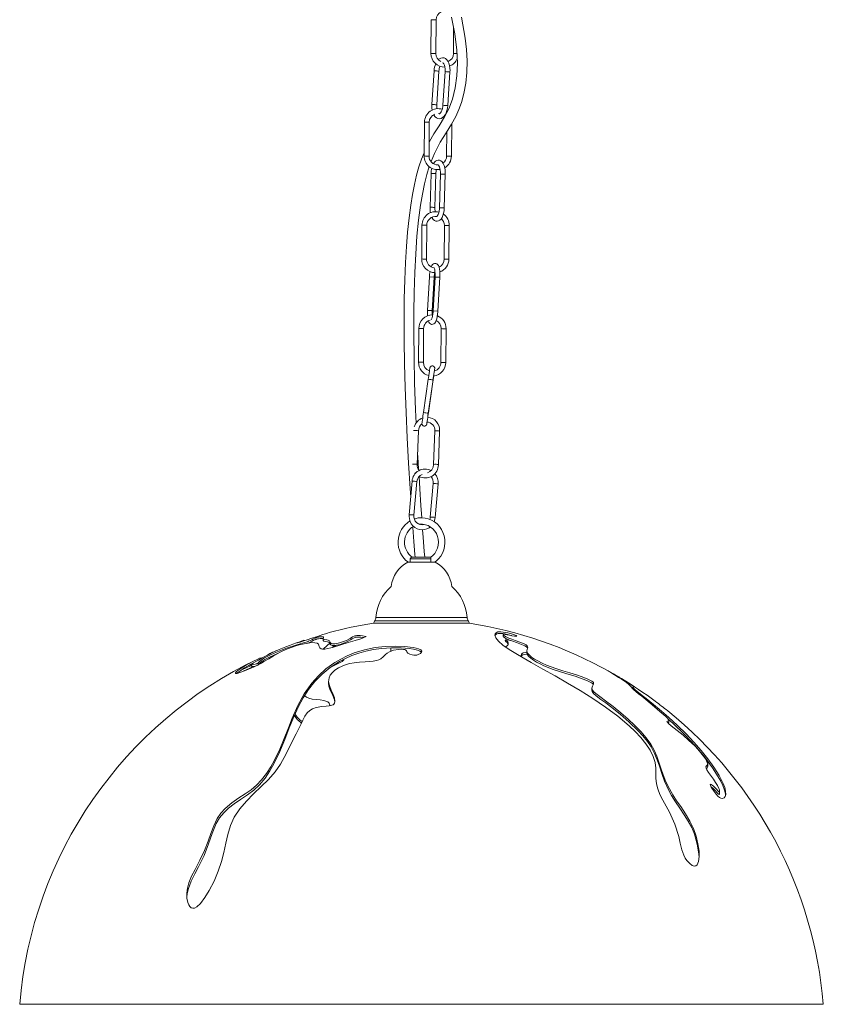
# Model space of a CAD drawing. Header units: millimetres. Extents: x -259 to 260, y -1523 to 328.
# Tile 1 of 3: x -240 to 260, y -1523 to -910. Entities that reach past the tile are written whole.
import ezdxf

# ---------------------------------------------------------------- set-up
doc = ezdxf.new("R2010")
doc.units = ezdxf.units.MM

msp = doc.modelspace()

# ---------------------------------------------------------------- linework, layer by layer
at = {"color": 7, "linetype": 'Continuous', "lineweight": 15}
for p, q in [((15.91, -910.33), (15.74, -931.32)), ((18.74, -931.35), (18.91, -910.35)), ((29.81, -915.59), (29.69, -931.48)), ((17.69, -942.09), (16.31, -963.05)), ((19.3, -963.27), (20.68, -942.29)), ((24.55, -942.64), (23.17, -963.59)), ((26.17, -963.79), (27.55, -942.83)), ((23.96, -970.24), (24.25, -970.55)), ((11.68, -974.08), (11.51, -995.08)), ((14.51, -995.1), (14.68, -974.11)), ((28.45, -995.24), (28.61, -974.97)), ((25.57, -979.86), (25.45, -995.24)), ((15.8, -1005.97), (15.18, -1027.08)), ((18.18, -1027.08), (18.8, -1006.06)), ((21.62, -1006.34), (21.01, -1027.33)), ((24.01, -1027.42), (24.62, -1006.43)), ((10.13, -1038.15), (9.96, -1059.15)), ((12.96, -1059.17), (13.13, -1038.18)), ((24.07, -1038.24), (23.9, -1059.31)), ((26.9, -1059.31), (27.07, -1038.27)), ((14.74, -1070.2), (13.55, -1091.17)), ((16.55, -1091.37), (17.74, -1070.37)), ((18.24, -1070.38), (17.05, -1091.35)), ((20.05, -1091.52), (21.24, -1070.55)), ((8.15, -1102.38), (7.99, -1123.38)), ((10.99, -1123.4), (11.15, -1102.41)), ((22.1, -1102.48), (21.93, -1123.54)), ((24.93, -1123.54), (25.1, -1102.5)), ((14.06, -1133.91), (11.08, -1154.69)), ((14.05, -1155.12), (17.03, -1134.33)), ((14.14, -1154.86), (17.12, -1134.04)), ((7.16, -1187.07), (7.93, -1166.05)), ((18.12, -1166.06), (17.36, -1186.98)), ((20.35, -1187.09), (21.12, -1166.17)), ((4, -1197.37), (2.13, -1218.24)), ((5.11, -1218.57), (6.99, -1197.64)), ((17.13, -1198.84), (15.26, -1219.71)), ((18.25, -1219.98), (20.12, -1199.11)), ((10.32, -1224.57), (10.29, -1224.14)), ((18.32, -1247.83), (1.35, -1247.83)), ((2.83, -1245.68), (2.83, -1247.83)), ((3.83, -1244.68), (15.82, -1244.68)), ((39.68, -1285.68), (-20.02, -1285.68)), ((38.86, -1284.14), (-19.2, -1284.14)), ((-63.24, -1296.66), (-63.24, -1296.34)), ((-51.44, -1295.32), (-51.44, -1296.37)), ((-27.9, -1295.38), (-24.58, -1293.94)), ((60.71, -1292.83), (60.71, -1293.88)), ((63.7, -1298.85), (63.7, -1297.8)), ((-9.15, -1301.04), (-9.16, -1303.14)), ((75.34, -1302.89), (75.34, -1303.98)), ((-90.59, -1308.05), (-90.59, -1307.33)), ((71.92, -1305.6), (71.92, -1306.7)), ((-95.29, -1310.8), (-96.64, -1311.49)), ((-95.87, -1311.37), (-95.87, -1312.49)), ((-47.99, -1321.72), (-47.99, -1322.9)), ((115.87, -1326.03), (115.87, -1327.23)), ((141.4, -1325.6), (141.4, -1326.54)), ((163.81, -1347.48), (163.81, -1346.14)), ((187.89, -1374.72), (187.89, -1373.25)), ((195.3, -1391.83), (195.3, -1390.15)), ((-240.17, -1522.73), (259.83, -1522.73))]:
    msp.add_line(p, q, dxfattribs=at)
at = {"color": 8, "linetype": 'Continuous', "lineweight": 15}
for p, q in [((17.74, -1070.37), (14.74, -1070.2)), ((21.24, -1070.55), (18.24, -1070.38)), ((20.05, -1091.52), (17.05, -1091.35)), ((15.68, -1245.68), (2.83, -1245.68)), ((38.24, -1282.08), (-18.58, -1282.08))]:
    msp.add_line(p, q, dxfattribs=at)
at = {"color": 7, "linetype": 'Continuous', "lineweight": 15, "flags": 128}
for points in [[(28.49, -908.73), (30.49, -919.09), (31.77, -929.2), (32.19, -937.34), (31.91, -945.18), (30.87, -952.74), (29.07, -959.74), (26.75, -965.73), (24.11, -970.82), (20.76, -976.26), (17.6, -981.31), (14.88, -986.03), (14.58, -986.64)], [(15.75, -998.59), (17.84, -993.48), (21.45, -986.58), (25.08, -980.64), (28.44, -975.28), (31.12, -970.49), (33.1, -966.17), (34.73, -961.73), (36.24, -956.3), (37.44, -949.81), (38.06, -943.22), (38.16, -935.99), (37.76, -928.81), (36.96, -921.72), (34.65, -908.78)], [(27.55, -942.83), (27.58, -941.98), (27.51, -940.38), (27.28, -938.84), (26.86, -937.43), (26.27, -936.16), (25.56, -935.2), (24.75, -934.52), (23.87, -934.11), (22.82, -933.98), (21.84, -934.16), (20.95, -934.62), (20.3, -935.18)], [(23.07, -937.01), (23.12, -937.03), (23.38, -937.27), (23.75, -937.8), (24.09, -938.59), (24.37, -939.61), (24.54, -940.81), (24.58, -942.11), (24.55, -942.64)], [(17.43, -969.39), (17.58, -969.72), (18.29, -970.68), (19.1, -971.36), (19.99, -971.77), (21.04, -971.9), (22.02, -971.72), (22.9, -971.26), (23.72, -970.55), (24.48, -969.57), (25.13, -968.32), (25.64, -966.89), (25.99, -965.34), (26.17, -963.79)], [(23.17, -963.59), (23.11, -964.28), (22.88, -965.57), (22.54, -966.73), (22.11, -967.68), (21.66, -968.36), (21.26, -968.75), (21, -968.89), (20.89, -968.91), (20.74, -968.85), (20.48, -968.62)], [(25.71, -967.74), (25.58, -967.61), (25.42, -967.5)], [(11.53, -993.04), (9.84, -997.09), (8.22, -1001.87), (6.74, -1007.13), (5.41, -1012.86), (4.22, -1019.03), (3.14, -1025.78), (2.13, -1033.59), (1.2, -1042.56), (0.49, -1051.44), (-0.1, -1061.29), (-0.56, -1072.13), (-0.86, -1083.94), (-1, -1096.71), (-0.96, -1110.12), (-0.75, -1124.32), (-0.36, -1139.19), (0.2, -1154.6), (0.92, -1170.35), (1.77, -1186.21), (2.73, -1201.91), (3.1, -1207.37)], [(24.62, -1006.43), (24.63, -1005.58), (24.53, -1004), (24.29, -1002.49), (23.91, -1001.1), (23.37, -999.86), (22.63, -998.81), (21.89, -998.17), (21.08, -997.8), (20.2, -997.7), (19.31, -997.9), (18.54, -998.34), (17.84, -999.01), (17.26, -999.88)], [(6.51, -1161.25), (6.14, -1152.98), (5.56, -1136.28), (5.18, -1120.49), (5.01, -1105.8), (5.03, -1092.31), (5.22, -1080.08), (5.61, -1067.6), (6.21, -1055.94), (7.01, -1045.04), (8.01, -1034.97), (9.21, -1025.76), (10.36, -1018.77), (11.65, -1012.42), (13.08, -1006.62), (14.62, -1001.71)], [(20.28, -1000.69), (20.26, -1000.69), (20.41, -1000.82), (20.69, -1001.22), (21, -1001.89), (21.29, -1002.82), (21.5, -1003.96), (21.62, -1005.24), (21.62, -1006.34)], [(16.32, -1033.25), (16.44, -1033.52), (17.17, -1034.58), (17.91, -1035.22), (18.73, -1035.59), (19.6, -1035.68), (20.5, -1035.49), (21.27, -1035.05), (21.97, -1034.37), (22.61, -1033.42), (23.16, -1032.18), (23.58, -1030.75), (23.86, -1029.22), (23.99, -1027.71), (24.01, -1027.42)], [(21.01, -1027.33), (20.97, -1028.03), (20.81, -1029.35), (20.55, -1030.53), (20.21, -1031.5), (19.84, -1032.2), (19.54, -1032.59), (19.4, -1032.7), (19.4, -1032.7)], [(21.24, -1070.55), (21.27, -1069.74), (21.28, -1068.2), (21.19, -1066.75), (21.02, -1065.42), (20.75, -1064.25), (20.32, -1063.2), (19.89, -1062.59), (19.34, -1062.15), (18.65, -1061.91), (17.85, -1061.96), (17.22, -1062.25), (16.73, -1062.68), (16.29, -1063.3), (15.92, -1064.09)], [(17.69, -1064.63), (17.68, -1064.62), (17.77, -1064.81), (17.92, -1065.26), (18.08, -1066), (18.2, -1067), (18.28, -1068.22), (18.28, -1069.57), (18.24, -1070.38)], [(14.09, -1097.58), (14.47, -1098.53), (14.9, -1099.13), (15.45, -1099.57), (16.14, -1099.81), (16.94, -1099.76), (17.57, -1099.47), (18.06, -1099.04), (18.51, -1098.42), (18.96, -1097.44), (19.33, -1096.3), (19.65, -1094.91), (19.88, -1093.42), (20.02, -1091.96), (20.05, -1091.52)], [(17.05, -1091.35), (17, -1092.08), (16.85, -1093.44), (16.63, -1094.69), (16.37, -1095.74), (16.11, -1096.52), (15.91, -1096.91), (15.82, -1097.04), (15.83, -1097.04)], [(17.87, -1128.74), (17.92, -1128.41), (18.01, -1127.73), (18.06, -1127.32), (18.08, -1127.16), (18.08, -1127.11), (18.08, -1127.03), (18.07, -1126.86), (18, -1126.56), (17.79, -1126.16), (17.38, -1125.77), (16.88, -1125.58), (16.29, -1125.58), (15.87, -1125.73), (15.57, -1125.95), (15.36, -1126.18), (15.23, -1126.41), (15.16, -1126.58), (15.13, -1126.66), (15.12, -1126.71), (15.11, -1126.75), (15.1, -1126.8), (15.08, -1126.92), (15.02, -1127.34), (14.91, -1128.06), (14.76, -1129.04), (14.59, -1130.22), (14.4, -1131.56), (14.19, -1133), (14.06, -1133.91), (14.06, -1133.91)], [(17.03, -1134.33), (17.14, -1133.57), (17.35, -1132.13), (17.54, -1130.78), (17.72, -1129.58), (17.86, -1128.6), (17.97, -1127.87), (18.04, -1127.43), (18.05, -1127.35), (18.05, -1127.35)], [(17.12, -1134.04), (17.23, -1133.28), (17.43, -1131.85)], [(11.08, -1154.69), (10.97, -1155.46), (10.76, -1156.89), (10.58, -1158.21), (10.41, -1159.38), (10.28, -1160.32), (10.19, -1161.01), (10.13, -1161.42), (10.12, -1161.57), (10.12, -1161.63), (10.11, -1161.71), (10.13, -1161.87), (10.2, -1162.17), (10.41, -1162.58), (10.82, -1162.96), (11.32, -1163.16), (11.9, -1163.16), (12.33, -1163.01), (12.63, -1162.79), (12.84, -1162.55), (12.97, -1162.33), (13.04, -1162.16), (13.07, -1162.07), (13.08, -1162.03), (13.09, -1161.99), (13.1, -1161.94), (13.12, -1161.81), (13.18, -1161.4), (13.29, -1160.67), (13.3, -1160.61)], [(13.11, -1161.81), (13.11, -1161.81), (13.11, -1161.77), (13.15, -1161.53), (13.22, -1160.97), (13.34, -1160.12), (13.49, -1159.03), (13.67, -1157.76), (13.87, -1156.36), (14.05, -1155.12)], [(13.74, -1157.63), (13.8, -1157.18), (14.01, -1155.74), (14.14, -1154.83)], [(8.03, -1190.18), (7.75, -1185.7), (7.43, -1179.7)], [(5.71, -1192.09), (5.84, -1192.3), (6.05, -1192.54)], [(10, -1220.11), (9.46, -1212.51), (8.77, -1202.21), (8.29, -1194.45)], [(2.13, -1218.24), (2.09, -1219.17), (2.27, -1220.81), (2.74, -1222.38), (3.49, -1223.83), (4.5, -1225.11), (5.72, -1226.16), (7.11, -1226.94), (8.61, -1227.43), (10.16, -1227.61), (11.72, -1227.47), (13.22, -1227.02), (14.6, -1226.28), (15.26, -1225.73)], [(18.01, -1247.81), (18.92, -1247.15), (20.45, -1245.66), (21.77, -1243.96), (22.84, -1242.08), (23.64, -1240.05), (24.15, -1237.92), (24.36, -1235.74), (24.27, -1233.55), (23.88, -1231.39), (23.19, -1229.31), (22.23, -1227.36), (21, -1225.57), (19.54, -1223.99), (17.88, -1222.64), (16.04, -1221.56), (14.08, -1220.77), (12.04, -1220.28), (9.95, -1220.11), (7.85, -1220.25), (5.8, -1220.7), (5.4, -1220.86)], [(8.45, -1224.23), (8.74, -1224.17), (10.51, -1224.13), (12.26, -1224.41), (13.94, -1225), (15.51, -1225.87), (16.92, -1227.02), (18.12, -1228.39), (19.09, -1229.96), (19.8, -1231.68), (20.23, -1233.5), (20.37, -1235.37), (20.21, -1237.23), (19.76, -1239.04), (19.03, -1240.75), (18.05, -1242.29), (16.84, -1243.65), (15.55, -1244.68)], [(15.26, -1219.71), (15.17, -1220.32), (14.92, -1221.11)], [(17.63, -1222.5), (18.08, -1221.07), (18.25, -1219.98)], [(4.39, -1225.76), (4.43, -1226.25), (5.08, -1234.92), (5.72, -1243.02), (5.85, -1244.68)], [(11.87, -1244.68), (11.58, -1241.04), (10.88, -1232.08), (10.54, -1227.57)], [(15.56, -1244.69), (15.55, -1244.69), (15.61, -1244.83), (15.68, -1245.05), (15.71, -1245.34), (15.68, -1245.68)], [(-61.34, -1296.05), (-58.33, -1295.07), (-54.89, -1293.93), (-51.5, -1292.81), (-49.92, -1292.29), (-48.64, -1291.88), (-47.65, -1291.57), (-47.69, -1291.58)], [(179.46, -1436.73), (180.54, -1436.57), (181.33, -1435.91), (182.18, -1434), (182.59, -1430.87), (182.49, -1427.46), (181.86, -1422.86), (180.71, -1418.14), (179.06, -1413.39), (176.87, -1408.76), (174.15, -1404.21), (171.13, -1399.78), (168.56, -1396.12), (166.15, -1392.43), (164.05, -1388.77), (161.93, -1384.29), (160.19, -1379.97), (158.73, -1375.84), (157.47, -1372.03), (156.17, -1368.3), (154.6, -1364.58), (152.54, -1360.83), (149.69, -1356.89), (146.21, -1352.99), (142.35, -1349.17), (138.36, -1345.48), (133.84, -1341.46), (129.18, -1337.57), (124.27, -1333.88), (121.61, -1332), (119.07, -1330.12), (117.25, -1328.54), (116.28, -1327.37), (115.87, -1326.17), (115.95, -1325.42), (116.2, -1324.78), (116.83, -1323.61), (116.92, -1323.18), (116.77, -1322.64), (116.44, -1322.25), (115.91, -1321.83), (115.06, -1321.3), (113.33, -1320.46), (109.82, -1319.06), (106.33, -1317.89), (102.13, -1316.58), (97.86, -1315.3), (93.5, -1313.92), (90.57, -1312.89), (87.66, -1311.76), (84.83, -1310.52), (82.21, -1309.2), (80.1, -1307.97), (78.31, -1306.74), (76.97, -1305.62), (76.01, -1304.58), (75.48, -1303.64), (75.34, -1302.81), (75.5, -1302.01), (75.77, -1301.28), (75.97, -1300.55), (75.65, -1299.73), (74.94, -1299.14), (73.66, -1298.47), (70.97, -1297.41), (68.09, -1296.39), (66.05, -1295.67), (64.17, -1294.95), (62.08, -1293.97), (60.91, -1293.16), (60.71, -1292.82), (60.91, -1292.65), (61.28, -1292.61), (61.89, -1292.67), (63.17, -1292.9), (64.65, -1293.2), (66.05, -1293.46), (67.79, -1293.7), (68.78, -1293.75), (69.07, -1293.69), (69.01, -1293.56), (68.63, -1293.35), (67.72, -1292.99), (65.8, -1292.37), (63.52, -1291.74), (62.03, -1291.41), (60.72, -1291.18), (59.19, -1291.03), (58.14, -1291.04), (57.37, -1291.15), (56.26, -1291.59), (55.67, -1292.26), (55.49, -1293.11), (56.03, -1294.79), (57.69, -1296.86), (60.52, -1299.3), (64.36, -1301.99), (68.49, -1304.58), (73.12, -1307.29), (78.08, -1310.1), (85.39, -1314.18), (92.98, -1318.44), (100.72, -1322.89), (108.48, -1327.53), (116.46, -1332.55), (124.32, -1337.86), (131.89, -1343.5), (139.03, -1349.53), (142.81, -1353.13), (146.31, -1356.86), (149.43, -1360.68), (152.09, -1364.63), (154.07, -1368.54), (155.2, -1372.27), (155.61, -1375.79), (155.65, -1378.91), (155.73, -1382.13), (156.11, -1385.59), (156.87, -1388.79), (158.14, -1392.19), (159.95, -1395.83), (162.03, -1399.53), (164.11, -1403.27), (167.55, -1410.79), (169.88, -1418.39), (170.8, -1422.51), (171.88, -1426.72), (173.06, -1430.06), (173.91, -1431.74), (174.95, -1433.33), (176.71, -1435.25), (178.25, -1436.32), (179.46, -1436.73)], [(55.67, -1293.67), (55.74, -1293.23), (56.71, -1292.4), (57.57, -1292.14), (58.87, -1292.05), (60.4, -1292.17), (61.77, -1292.39), (63.39, -1292.75), (64.88, -1293.14), (65.74, -1293.4)], [(-104.78, -1317), (-102.65, -1316.22), (-100.32, -1315.34), (-97.77, -1314.33), (-94.65, -1312.97), (-93.02, -1312.19), (-91.41, -1311.38), (-89.76, -1310.48), (-88.24, -1309.61), (-85.24, -1307.8), (-82.48, -1306.13), (-79.64, -1304.51), (-78.09, -1303.69), (-76.38, -1302.87), (-73.55, -1301.67), (-70.61, -1300.58), (-68.36, -1299.85), (-66.22, -1299.24), (-63.27, -1298.52), (-60.66, -1298.04), (-58.33, -1297.8), (-56.47, -1297.81), (-55.12, -1298.14), (-54.34, -1298.74), (-53.79, -1300.2), (-53.5, -1301.01), (-52.62, -1301.68), (-51.68, -1301.84), (-50.25, -1301.77), (-48.4, -1301.44), (-46.61, -1301.01), (-44.84, -1300.52), (-40.3, -1299.18), (-35.88, -1297.8), (-31.54, -1296.46), (-27.9, -1295.38)], [(-24.58, -1293.94), (-26.95, -1293.5), (-28.27, -1293.35), (-29.84, -1293.31), (-30.45, -1293.35), (-31.12, -1293.45), (-31.61, -1293.57), (-32.13, -1293.74), (-33.03, -1294.18), (-34.55, -1295.15), (-36.37, -1296.18), (-38.61, -1297.09), (-41.26, -1297.92), (-42.9, -1298.32), (-44.11, -1298.53), (-44.98, -1298.6), (-45.64, -1298.55), (-46.37, -1298.3), (-46.78, -1297.91), (-47.02, -1297.48), (-47.51, -1296.69), (-48.14, -1296.3), (-49.12, -1296.05), (-50.64, -1295.81), (-51.2, -1295.63), (-51.44, -1295.38), (-51.22, -1294.67), (-51.19, -1294.37), (-51.41, -1294.17), (-52.75, -1294.09), (-53.84, -1294.23), (-54.34, -1294.32), (-54.96, -1294.46), (-55.31, -1294.56), (-55.69, -1294.67), (-55.99, -1294.77), (-56.41, -1294.93), (-57.32, -1295.34), (-58.49, -1295.95), (-59.42, -1296.44), (-60.43, -1296.91), (-61.09, -1297.18), (-61.87, -1297.46), (-62.9, -1297.78), (-64.26, -1298.17), (-65.56, -1298.52), (-69.04, -1299.5), (-72.83, -1300.74), (-75.76, -1301.82), (-78.82, -1303.04), (-81.74, -1304.3), (-84.6, -1305.63), (-86.25, -1306.46), (-87.77, -1307.27), (-89.01, -1308.01), (-90, -1308.68), (-90.96, -1309.55), (-91.34, -1309.96), (-91.89, -1310.46), (-92.1, -1310.6), (-92.26, -1310.69), (-92.44, -1310.78), (-92.66, -1310.88), (-92.99, -1311), (-93.76, -1311.24), (-94.66, -1311.43), (-95.35, -1311.51), (-95.87, -1311.41), (-95.62, -1311.04), (-94.75, -1310.42), (-93.32, -1309.55), (-91.63, -1308.6), (-89.2, -1307.3), (-86.87, -1306.08), (-84.7, -1304.96), (-82.83, -1304.01), (-81.17, -1303.17), (-80.78, -1302.97), (-80.64, -1302.89), (-80.96, -1303.02)], [(-63.3, -1296.34), (-63.28, -1296.32), (-63.81, -1296.49), (-64.99, -1296.92), (-66.35, -1297.46), (-67.19, -1297.82), (-67.26, -1297.89), (-67.08, -1297.86), (-66.67, -1297.74), (-65.66, -1297.44), (-63.36, -1296.7), (-61.34, -1296.05)], [(-60.59, -1298.04), (-59.95, -1297.75), (-58.96, -1297.26), (-58.14, -1296.82), (-57.47, -1296.47), (-56.69, -1296.1), (-56.34, -1295.95), (-55.92, -1295.8), (-55.61, -1295.69), (-55.28, -1295.6), (-54.84, -1295.49), (-54.15, -1295.33), (-53.3, -1295.2), (-52.62, -1295.13), (-51.74, -1295.14), (-51.39, -1295.26)], [(-51.42, -1296.37), (-51.44, -1296.44), (-50.87, -1296.81), (-49.78, -1297), (-48.63, -1297.21), (-47.77, -1297.56), (-47.27, -1298.06), (-46.97, -1298.65), (-46.53, -1299.24), (-45.82, -1299.59), (-45.14, -1299.66), (-44.17, -1299.61), (-42.95, -1299.4), (-40.87, -1298.87), (-37.99, -1297.92), (-35.71, -1296.89), (-34.41, -1296.12), (-33.26, -1295.37), (-32.52, -1294.96), (-31.99, -1294.74), (-31.5, -1294.58), (-30.94, -1294.46), (-30.32, -1294.39), (-29.34, -1294.35), (-27.85, -1294.43), (-26.51, -1294.61), (-26.24, -1294.66)], [(-47.23, -1298.14), (-48.76, -1299.53), (-51.4, -1301.83)], [(60.76, -1293.88), (60.94, -1294.23), (62.29, -1295.13), (63.36, -1295.65), (64.65, -1296.19), (66.72, -1296.96), (68.93, -1297.75), (72.06, -1298.88), (74.06, -1299.72), (75.12, -1300.33), (75.78, -1300.99), (75.82, -1301.12)], [(65.47, -1296.5), (64.21, -1296.24), (62.91, -1296.07), (62.37, -1296.07), (62.07, -1296.15), (61.99, -1296.41), (62.4, -1297.02), (63.04, -1297.7), (63.54, -1298.37), (63.69, -1298.99), (63.31, -1299.58), (62.58, -1300.09), (62.08, -1300.39)], [(-134.27, -1461.98), (-133.45, -1462.7), (-132.39, -1463.02), (-131.36, -1462.86), (-129.99, -1462.12), (-127.77, -1460.04), (-124.87, -1456.2), (-122.35, -1452.05), (-119.25, -1446.1), (-116.61, -1440.01), (-114.53, -1433.9), (-113.12, -1428.23), (-111.97, -1422.6), (-110.75, -1417.04), (-109.1, -1411.61), (-106.67, -1406.32), (-103.24, -1401.18), (-99.13, -1396.37), (-94.61, -1391.79), (-89.94, -1387.34), (-85.37, -1382.92), (-81.2, -1378.21), (-77.85, -1373.3), (-74.36, -1366.86), (-71.25, -1360.58), (-68.11, -1354.49), (-64.98, -1348.36), (-63.9, -1345.94), (-62.7, -1343.56), (-61.27, -1341.46), (-59.65, -1339.89), (-58.06, -1338.95), (-55.75, -1338.17), (-52.11, -1337.57), (-49.48, -1337.31), (-47.69, -1337.11), (-45.87, -1336.71), (-45.18, -1336.38), (-44.65, -1335.96), (-44.24, -1335.35), (-44, -1334.21), (-44.34, -1332.06), (-45.12, -1330.08), (-46.4, -1327.25), (-47.5, -1324.49), (-47.97, -1322.1), (-47.66, -1319.63), (-46.93, -1318.05), (-45.74, -1316.47), (-44.04, -1314.93), (-41.87, -1313.5), (-39.62, -1312.38), (-37.12, -1311.43), (-34.67, -1310.74), (-32.15, -1310.26), (-28.71, -1309.87), (-25.28, -1309.64), (-22.77, -1309.49), (-20.23, -1309.25), (-18.19, -1308.88), (-16.72, -1308.41), (-15.57, -1307.8), (-13.99, -1306.53), (-12.65, -1305.26), (-11.47, -1304.32), (-10.01, -1303.46), (-7.54, -1302.55), (-4.58, -1302.01), (-2.6, -1301.88), (-1.34, -1301.95), (-0.55, -1302.1), (0.02, -1302.37), (0.42, -1302.93), (0.72, -1303.59), (1.26, -1304.23), (2.61, -1305.01), (4.05, -1305.47), (5.09, -1305.62), (5.98, -1305.64), (6.85, -1305.53), (7.85, -1305.24), (9.12, -1304.56), (9.92, -1303.73), (10.01, -1303.01), (9.47, -1302.34), (8.06, -1301.62), (6.47, -1301.14), (4.69, -1300.76), (-0.81, -1300.11), (-6.6, -1299.92), (-12.79, -1300.16), (-18.98, -1300.88), (-25.68, -1302.27), (-31.98, -1304.2), (-36.38, -1305.98), (-40.45, -1307.98), (-44.16, -1310.17), (-49.6, -1314.1), (-54.28, -1318.38), (-58.3, -1322.92), (-63.1, -1329.72), (-67.1, -1336.98), (-70.55, -1344.67), (-73, -1350.85), (-75.52, -1357.32), (-78.33, -1364.03), (-81.67, -1370.96), (-83.94, -1375.06), (-86.6, -1379.16), (-89.72, -1383.18), (-92.78, -1386.39), (-96.24, -1389.33), (-99.95, -1391.89), (-103.75, -1394.3), (-108.22, -1397.34), (-112.34, -1400.85), (-115.02, -1403.91), (-117.2, -1407.24), (-119.39, -1411.83), (-121.17, -1416.52), (-122.86, -1421.27), (-125.25, -1427.13), (-128.04, -1432.99), (-131.08, -1438.82), (-133.21, -1442.98), (-134.98, -1447.26), (-135.85, -1450.43), (-136.24, -1453.59), (-136.11, -1456.65), (-135.5, -1459.51), (-134.98, -1460.83), (-134.27, -1461.98)], [(-136.14, -1455.94), (-135.98, -1453.97), (-135.22, -1450.72), (-133.46, -1446.14), (-131.26, -1441.67), (-128.92, -1437.27), (-125.49, -1430.08), (-122.66, -1422.85), (-120.42, -1416.54), (-117.82, -1410.36), (-115.77, -1406.84), (-113.19, -1403.57), (-110.15, -1400.67), (-106.82, -1398.11), (-102.7, -1395.32), (-98.53, -1392.52), (-94.55, -1389.55), (-91, -1386.25), (-87.49, -1381.99), (-84.53, -1377.58), (-82.03, -1373.17), (-78.29, -1365.44), (-75.18, -1357.97), (-72.4, -1350.8), (-69.68, -1343.95), (-66.73, -1337.45), (-63.79, -1332.06), (-60.43, -1326.89), (-56.55, -1321.99), (-52.04, -1317.37), (-47.03, -1313.25), (-41.18, -1309.49), (-37.5, -1307.6), (-33.52, -1305.87), (-29.26, -1304.37), (-24.7, -1303.1), (-19.94, -1302.12), (-15.09, -1301.44), (-8.86, -1301.02), (-2.72, -1301.08), (2.26, -1301.48), (4.88, -1301.87), (7.28, -1302.44), (8.86, -1303.04), (9.85, -1303.81)], [(-92.18, -1311.76), (-92.09, -1311.71), (-91.88, -1311.57), (-91.39, -1311.14), (-90.75, -1310.45), (-89.85, -1309.69), (-88.93, -1309.07), (-87.73, -1308.35), (-84.79, -1306.81), (-82.37, -1305.68), (-79.77, -1304.53), (-79.36, -1304.36)], [(-44.67, -1299.64), (-44.93, -1299.97), (-45.63, -1300.74)], [(-44.41, -1300.4), (-43.91, -1299.78), (-43.7, -1299.52)], [(75.32, -1303.81), (74.61, -1303.86), (73.15, -1304.13), (72.44, -1304.48), (72.05, -1304.97), (71.97, -1305.6)], [(75.36, -1303.98), (75.34, -1304.06), (75.8, -1305.37), (76.65, -1306.4), (77.9, -1307.52), (79.51, -1308.69), (81.44, -1309.89), (83.64, -1311.06), (86.03, -1312.19), (88.56, -1313.26), (91.16, -1314.24), (95.72, -1315.77), (100.19, -1317.14), (105.37, -1318.73), (110.52, -1320.49), (113.09, -1321.52), (114.84, -1322.36), (115.69, -1322.86), (116.28, -1323.29), (116.69, -1323.71), (116.73, -1323.79)], [(-90.62, -1307.33), (-90.63, -1307.33), (-91.03, -1307.51), (-92.49, -1308.21), (-94.25, -1309.09), (-99.05, -1311.69), (-101.29, -1313.02), (-103.28, -1314.31), (-104.53, -1315.21), (-105.47, -1316.01), (-105.98, -1316.62), (-105.94, -1317), (-105.52, -1317.08), (-104.78, -1317)], [(-47.43, -1313.58), (-47.34, -1313.53), (-42.04, -1310.83), (-39.6, -1309.46), (-38.65, -1308.75), (-38.43, -1308.44), (-38.44, -1308.31)], [(71.97, -1306.7), (71.93, -1306.5), (72.16, -1305.86), (72.78, -1305.36), (73.83, -1305.06), (75.14, -1304.91), (75.63, -1304.87)], [(-95.87, -1311.85), (-96.66, -1312.25), (-99.3, -1313.52), (-101.91, -1314.79), (-103.34, -1315.51)], [(-101.91, -1315.94), (-100.81, -1315.39), (-97.49, -1313.78), (-95.1, -1312.6)], [(-95.83, -1312.49), (-95.55, -1312.64), (-94.8, -1312.58), (-93.66, -1312.34), (-93.02, -1312.14), (-92.61, -1311.98), (-92.5, -1311.93)], [(134.28, -1320.14), (133.44, -1319.65), (132.97, -1319.39), (132.51, -1319.12), (131.96, -1318.8), (131.03, -1318.25), (129.37, -1317.28), (127.82, -1316.38), (126.61, -1315.69), (126.06, -1315.4), (126.06, -1315.4)], [(126.08, -1315.43), (126.11, -1315.47), (126.92, -1316), (128.15, -1316.77), (129.82, -1317.78), (132.49, -1319.39), (134.01, -1320.34), (135.45, -1321.27), (137.34, -1322.58), (138.57, -1323.58), (139.44, -1324.42), (140.21, -1325.28), (141.14, -1326.29), (141.97, -1327.09), (143.09, -1328.08), (144.87, -1329.53), (146.88, -1331.13), (153.31, -1336.38), (158.16, -1340.55), (160.62, -1342.7), (161.82, -1343.79), (162.89, -1344.86), (163.54, -1345.6), (163.79, -1346.05), (163.72, -1346.38), (163.35, -1346.51), (162.88, -1346.58), (162.55, -1346.8), (162.6, -1346.99), (162.75, -1347.23), (163.01, -1347.52), (163.54, -1348.02), (165.2, -1349.43), (168.95, -1352.41), (172.65, -1355.43), (176.26, -1358.58), (179.83, -1362.02), (181.8, -1364.11), (183.67, -1366.26), (185.29, -1368.33), (186.66, -1370.36), (187.67, -1372.31), (187.88, -1373.06), (187.84, -1373.62), (187.55, -1374.08), (187.15, -1374.45), (186.82, -1375.11), (186.92, -1375.82), (187.39, -1376.85), (188.49, -1378.52), (191.43, -1382.62), (192.82, -1384.69), (194.04, -1386.73), (194.91, -1388.6), (195.18, -1389.42), (195.3, -1390.15), (195.23, -1390.47), (195.1, -1390.55), (194.92, -1390.51), (194.68, -1390.36), (194.35, -1390.07), (193.28, -1388.9), (192.41, -1387.93), (191.5, -1387.03), (190.72, -1386.39), (190, -1385.96), (189.71, -1385.9), (189.54, -1386), (189.52, -1386.23), (189.64, -1386.66), (190.15, -1387.69), (191.83, -1390.35), (193.14, -1392.1), (194.21, -1393.26), (195.28, -1394.15), (196.07, -1394.57), (197.13, -1394.72), (198.05, -1394.33), (198.69, -1393.58), (199.13, -1392.17), (199.05, -1390.24), (198.49, -1387.97), (197.49, -1385.36), (196.35, -1382.96), (194.99, -1380.47), (191.67, -1375.18), (187.94, -1370), (183.81, -1364.82), (179.27, -1359.61), (174.45, -1354.49), (169.11, -1349.24), (163.55, -1344.16), (157.79, -1339.22), (151.99, -1334.49), (149.54, -1332.54), (147.16, -1330.66), (144.93, -1328.88), (142.98, -1327.26), (141.75, -1326.11), (141.41, -1325.54), (141.59, -1325.41), (141.84, -1325.36), (141.81, -1325.15), (141.31, -1324.73), (140.25, -1323.98), (138.97, -1323.13), (137.62, -1322.25), (136.33, -1321.43), (135.2, -1320.71), (134.28, -1320.14), (134.28, -1320.14)], [(-47.93, -1322.9), (-47.76, -1324.85), (-46.93, -1327.27), (-45.84, -1329.69), (-44.32, -1333.46), (-44.12, -1334.78)], [(115.89, -1327.23), (116.09, -1328.22), (116.86, -1329.35), (118.55, -1330.92), (121.4, -1333.1), (124.46, -1335.28), (127.51, -1337.49), (133.4, -1342.25), (138.98, -1347.26), (144.36, -1352.46), (147.55, -1355.8), (150.42, -1359.23), (152.79, -1362.67), (154.88, -1366.68), (156.47, -1370.66), (157.83, -1374.67), (159.34, -1379.19), (161.1, -1383.93), (163.27, -1388.88), (165.39, -1392.81), (167.9, -1396.79), (170.62, -1400.8), (173.35, -1404.81), (175.81, -1408.77), (177.94, -1412.84), (179.64, -1416.94), (181.44, -1423.06), (182.43, -1429.06), (182.53, -1431.39)], [(-47.39, -1337.05), (-47.3, -1336.68), (-47.53, -1335.5), (-48.52, -1334.61), (-49.59, -1334.16), (-50.84, -1333.84), (-53.24, -1333.46), (-55.7, -1333.18), (-58.09, -1332.86), (-60.24, -1332.35), (-61.72, -1331.68), (-62.85, -1330.77), (-62.9, -1330.69)], [(163.11, -1345.11), (166.35, -1348), (173.45, -1354.85), (180.1, -1361.95), (185.83, -1368.77), (190.98, -1375.73), (194.5, -1381.22), (196.01, -1383.94), (197.29, -1386.56), (198.43, -1389.46), (199.07, -1392.06), (199.07, -1392.35)], [(163.33, -1347.83), (163.56, -1347.78), (163.78, -1347.48)], [(187.05, -1376.11), (187.5, -1375.66), (187.86, -1375.1), (187.8, -1374.72)], [(190.16, -1387.71), (190.31, -1387.78), (191.16, -1388.4), (192.48, -1389.69), (193.8, -1391.19), (194.47, -1391.9), (194.74, -1392.12), (194.98, -1392.24), (195.13, -1392.25), (195.27, -1392.12), (195.28, -1391.83)]]:
    msp.add_lwpolyline(points, dxfattribs=at)
at = {"color": 8, "linetype": 'Continuous', "lineweight": 15, "flags": 128}
for points in [[(29.71, -931.41), (29.69, -931.42), (29.86, -931.43), (30.23, -931.44), (30.74, -931.45), (31.32, -931.45)], [(31.32, -931.45), (31.88, -931.45), (31.89, -931.45)], [(16.33, -963.05), (16.32, -963.05), (16.5, -963.06), (16.88, -963.09), (17.4, -963.13), (17.99, -963.17), (18.54, -963.2), (18.98, -963.23), (19.25, -963.24), (19.28, -963.24)], [(25.47, -995.17), (25.46, -995.17), (25.62, -995.18), (25.99, -995.19), (26.5, -995.2), (27.09, -995.21)], [(15.19, -1026.96), (15.18, -1026.96), (15.32, -1026.97), (15.66, -1026.99), (16.16, -1027.01), (16.74, -1027.03), (17.31, -1027.04), (17.78, -1027.05), (18.09, -1027.05), (18.17, -1027.05)], [(23.92, -1059.24), (23.91, -1059.24), (24.07, -1059.25), (24.44, -1059.26), (24.96, -1059.27), (25.54, -1059.28)], [(13.58, -1091.17), (13.6, -1091.17), (13.85, -1091.18), (14.29, -1091.21), (14.84, -1091.24), (15.43, -1091.27), (15.95, -1091.3), (16.34, -1091.33), (16.53, -1091.34), (16.52, -1091.34)], [(21.95, -1123.47), (21.93, -1123.48), (22.1, -1123.49), (22.47, -1123.5), (22.98, -1123.5), (23.56, -1123.51)], [(4.18, -1186.86), (4.17, -1186.86), (4.31, -1186.82), (4.66, -1186.8), (5.17, -1186.79), (5.75, -1186.81), (6.31, -1186.84), (6.78, -1186.88), (7.08, -1186.93), (7.15, -1186.97)], [(2.14, -1218.24), (2.21, -1218.22), (2.51, -1218.21), (2.98, -1218.23), (3.55, -1218.27), (4.12, -1218.33), (4.62, -1218.39), (4.97, -1218.46), (5.11, -1218.5), (5.1, -1218.51)]]:
    msp.add_lwpolyline(points, dxfattribs=at)
at = {"color": 7, "linetype": 'Continuous', "lineweight": 15}
for centre, radius, start, end in [((24.14, -910.23), 5.22, 113.31684, 181.28068), ((24.15, -931.44), 8.41, 179.17217, 271.73517), ((23.94, -931.56), 5.2, 177.60117, 247.13488), ((24.44, -931.51), 5.25, 291.6828, 1.04462), ((24.7, -931.88), 7.81, 289.74265, 340.11207), ((31.1, -942.81), 13.43, 157.96496, 176.92397), ((31.68, -942.92), 11.02, 160.92788, 176.71055), ((20.16, -974.13), 8.48, 72.3172, 179.6719), ((29.5, -964.06), 13.23, 175.60392, 190.58548), ((29.51, -964.05), 10.24, 175.47908, 189.1843), ((19.94, -974.02), 5.27, 110.88313, 180.91438), ((19.9, -995.21), 8.39, 179.07282, 280.35721), ((19.98, -995.16), 5.47, 179.36376, 270.22396), ((20.26, -995.25), 5.19, 303.91176, 0.9143), ((20.18, -995.23), 8.27, 299.62903, 0.24491), ((32.62, -1006.42), 16.83, 167.30687, 178.46872), ((30.48, -1006.22), 11.68, 166.95917, 179.2161), ((30.55, -1027.55), 15.38, 177.77922, 190.55933), ((29.89, -1027.62), 11.72, 177.20304, 190.453), ((18.56, -1038.16), 8.43, 75.53917, 179.92666), ((18.55, -1038.17), 5.42, 82.37657, 180.10048), ((18.59, -1038.19), 5.48, 359.44017, 49.06392), ((18.94, -1038.05), 8.14, 358.48637, 56.46582), ((18.34, -1059.28), 8.38, 179.06902, 269.34438), ((18.35, -1059.27), 5.39, 179.01304, 262.92534), ((18.68, -1059.35), 5.23, 292.99358, 1.23724), ((18.5, -1059.24), 8.4, 288.89298, 359.82586), ((41.01, -1071.63), 26.3, 169.84237, 176.89237), ((38.45, -1071.38), 20.73, 169.6693, 177.21854), ((16.56, -1102.39), 8.41, 88.7016, 179.95616), ((38.05, -1092.7), 24.55, 176.41962, 184.33883), ((36.83, -1092.69), 20.33, 176.19972, 183.64752), ((16.81, -1102.33), 8.29, 358.80516, 69.56388), ((16.64, -1102.43), 5.48, 105.21824, 179.73261), ((16.9, -1102.26), 5.2, 357.56676, 66.8262), ((16.36, -1123.51), 8.37, 179.11952, 256.368), ((16.32, -1123.53), 5.34, 178.67386, 253.64529), ((16.49, -1123.47), 8.44, 276.43925, 359.79041), ((16.44, -1123.45), 5.49, 285.10923, 359.70565), ((13.04, -1165.62), 7.94, 107.57344, 165.25447), ((13.38, -1166.09), 5.45, 126.77423, 179.58156), ((13.05, -1165.68), 5.08, 355.70928, 87.54701), ((13.14, -1165.61), 8, 355.98241, 86.04235), ((12.21, -1187.33), 5.06, 175.99983, 221.27357), ((12.06, -1187.07), 8.29, 242.93781, 359.83309), ((11.72, -1186.87), 5.64, 288.74952, 358.87681), ((11.98, -1197.8), 7.99, 61.69053, 176.921), ((12.04, -1197.83), 5.06, 110.98911, 177.81417), ((11.7, -1198.23), 8.46, 354.03973, 40.93393), ((11.44, -1198.28), 5.72, 354.42593, 41.0975), ((10.31, -1219.28), 5.25, 171.56768, 285.90379), ((10.67, -1235.3), 15.42, 121.28074, 234.33353), ((10.67, -1235.3), 11.42, 120.36482, 235.02665), ((9.91, -1264.79), 19, 116.79769, 173.92285), ((3.83, -1245.68), 1, 90, 180), ((19.41, -1246.6), 3.84, 166.12054, 198.64835), ((9.75, -1264.79), 19, 6.07715, 63.20231), ((9.83, -1284.17), 28.49, 131.3272, 175.78828), ((9.83, -1284.17), 28.49, 4.21172, 48.6728), ((20.56, -1544.12), 261.6, 98.92319, 105.12345), ((-16.81, -1286.4), 3.29, 136.54841, 167.31071), ((-23.57, -1281.71), 5, 330.90714, 355.78828), ((43.23, -1281.71), 5, 184.21172, 209.09286), ((36.47, -1286.4), 3.29, 12.68929, 43.45159), ((-0.9, -1544.12), 261.6, 60.79621, 81.07681), ((20.56, -1544.12), 261.6, 108.78156, 112.83435), ((59.9, -1299.12), 4.02, 19.24161, 49.48688), ((-69.4, -1333.44), 32.54, 111.08571, 124.00315), ((20.56, -1544.12), 261.6, 115.39054, 175.31161), ((-71.29, -1360.25), 55.02, 115.56874, 127.84038), ((-0.9, -1544.12), 261.6, 53.34589, 58.88803), ((130.19, -1340.29), 18.17, 51.89517, 57.68879), ((-27.47, -1578.47), 305.03, 51.35518, 53.19316), ((-0.9, -1544.12), 261.6, 4.68839, 51.2025), ((-57.78, -1336.75), 13.06, 208.60541, 237.84991), ((-55.83, -1333.9), 15.52, 212.54561, 236.80273)]:
    msp.add_arc(centre, radius, start, end, dxfattribs=at)
at = {"color": 8, "linetype": 'Continuous', "lineweight": 15}
for centre, radius, start, end in [((17.17, -890.58), 19.79, 266.35219, 271.09231), ((18.05, -890.59), 19.78, 268.54206, 272.4936), ((17, -911.59), 19.77, 266.34971, 271.09403), ((17.88, -911.61), 19.76, 268.54028, 272.49665), ((23.65, -874.41), 67.95, 264.96869, 267.49864), ((30.43, -876.23), 66.66, 264.94483, 267.52351), ((29.06, -897.06), 66.79, 264.94772, 267.52131), ((12.94, -954.34), 19.79, 266.35219, 271.09231), ((13.82, -954.34), 19.78, 268.54206, 272.4936), ((12.77, -975.35), 19.77, 266.34971, 271.09403), ((13.65, -975.37), 19.76, 268.54028, 272.49665), ((27.59, -977.4), 17.82, 268.3739, 272.69562), ((18.28, -972.6), 33.47, 265.74763, 270.88564), ((24.07, -974.23), 32.2, 265.64517, 270.98523), ((23.46, -995.03), 32.39, 265.66351, 270.97247), ((11.39, -1018.41), 19.79, 266.35219, 271.09231), ((12.27, -1018.41), 19.78, 268.54206, 272.4936), ((25.43, -1013.87), 24.41, 266.80186, 270.64356), ((26.21, -1018.55), 19.74, 268.5391, 272.4987), ((11.22, -1039.42), 19.77, 266.34971, 271.09403), ((12.1, -1039.44), 19.76, 268.54028, 272.49665), ((26.04, -1041.47), 17.82, 268.3739, 272.69562), ((9.41, -1082.64), 19.79, 266.35219, 271.09231), ((10.29, -1082.65), 19.78, 268.54206, 272.4936), ((23.46, -1078.1), 24.41, 266.80186, 270.64356), ((24.24, -1082.78), 19.74, 268.5391, 272.4987), ((9.24, -1103.65), 19.77, 266.34971, 271.09403), ((10.12, -1103.67), 19.76, 268.54028, 272.49665), ((24.07, -1105.7), 17.82, 268.3739, 272.69562), ((19.55, -1106.2), 28.25, 258.79348, 264.88128), ((16.57, -1126.97), 28.26, 258.79475, 264.88063), ((6.18, -1172.75), 6.93, 75.4008, 100.41119), ((19.38, -1172.69), 6.75, 75.06037, 100.75489), ((18.62, -1193.6), 6.74, 75.04709, 100.7723), ((4.77, -1205.54), 8.21, 74.33779, 95.39751), ((17.88, -1207.23), 8.43, 74.61563, 95.1191), ((16.01, -1228.12), 8.44, 74.62347, 95.10563)]:
    msp.add_arc(centre, radius, start, end, dxfattribs=at)

doc.saveas('drawing.dxf')
